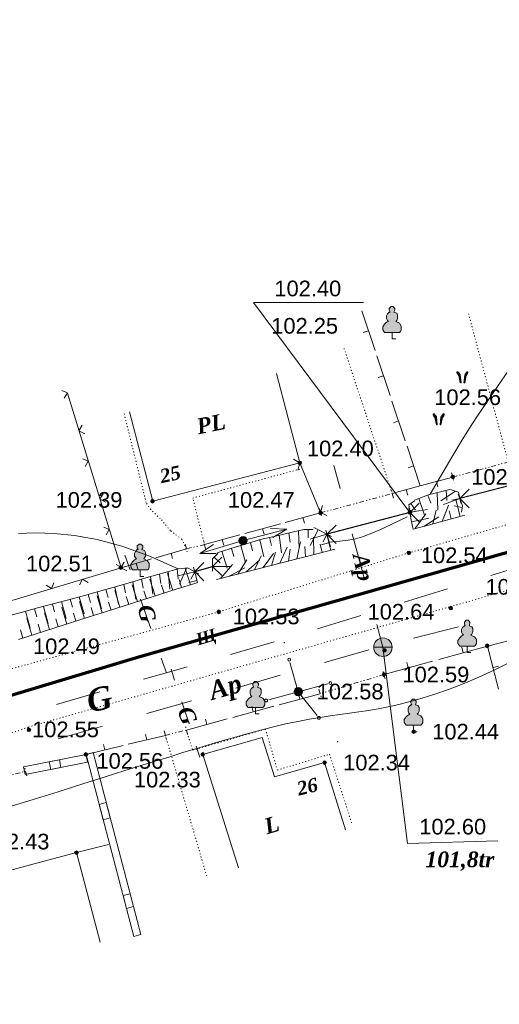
# Model space of a CAD drawing. Header units: millimetres. Extents: x 9396 to 25236, y 15106 to 31102.
# Tile 239 of 256: x 11797 to 11849, y 16789 to 16896. Entities that reach past the tile are written whole.
import ezdxf
from ezdxf.enums import TextEntityAlignment as Align

# ---------------------------------------------------------------- set-up
doc = ezdxf.new("R2010")
doc.units = ezdxf.units.MM
for name, pattern in [('DIVIDE', [1.25, 0.5, -0.25, 0, -0.25, 0, -0.25]), ('DOT', [0.25, 0, -0.25]), ('HIDDEN', [0.375, 0.25, -0.125])]:
    doc.linetypes.add(name, pattern=pattern)
for name, color, linetype, lineweight, true_color in [('1001010', 7, 'Continuous', 9, 0x000000), ('10010110', 7, 'Continuous', 20, 0xa25100), ('10010212', 7, 'Continuous', 9, 0x000000), ('1060000', 7, 'Continuous', 9, 0x000000), ('1070000', 7, 'DOT', 9, 0x000000), ('2030012', 7, 'Continuous', 9, 0x000000), ('21100200', 7, 'HIDDEN', 0, 0x800080), ('3000105', 7, 'DIVIDE', 9, 0x000000), ('3000220', 7, 'Continuous', 9, 0x000000), ('3000260', 7, 'Continuous', 9, 0x000000), ('4000210', 7, 'Continuous', 9, 0x000000), ('4000340', 7, 'HIDDEN', 9, 0x000000), ('5010210', 7, 'Continuous', 20, 0x008000), ('5010220', 7, 'Continuous', 30, 0x000000), ('5010420', 7, 'Continuous', 9, 0x000000), ('6011210', 1, 'Continuous', 9, 0xff0000), ('8010120', 7, 'Continuous', 20, 0x0080ff), ('9010110', 7, 'Continuous', 9, 0x000000)]:
    doc.layers.add(name, color=color, linetype=linetype, lineweight=lineweight, true_color=true_color)
doc.layers.add('Канализация', color=1, linetype='Continuous', lineweight=70)
doc.styles.add('1', font='timesbi.ttf', dxfattribs={"height": 0.0012697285})
doc.styles.add('10', font='timesbi.ttf', dxfattribs={"height": 0.001481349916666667})
doc.styles.add('13', font='timesbi.ttf', dxfattribs={"height": 0.001692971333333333})
doc.styles.add('2', font='timesbi.ttf', dxfattribs={"height": 0.001692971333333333})
doc.styles.add('3', font='timesbi.ttf', dxfattribs={"height": 0.001692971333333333})
doc.styles.add('9', font='timesbi.ttf', dxfattribs={"height": 0.001692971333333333})
doc.styles.add('F2', font='arial.ttf', dxfattribs={"height": 0.001692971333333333})

# ---------------------------------------------------------------- blocks, each defined once
blk = doc.blocks.new('SYMBOL21100200')
at = {"true_color": 0x800080}
h = blk.add_hatch(color=216, dxfattribs=at)
edge = h.paths.add_edge_path()
edge.add_arc((0, 0), 0.1, 0, 360)
at = {"color": 216, "linetype": 'Continuous', "lineweight": 0, "true_color": 0x800080}
blk.add_circle((0, 0), 0.1, dxfattribs=at)
blk = doc.blocks.new('SYMBOL4000210')
at = {"true_color": 0xffffff}
blk.add_hatch(color=7, dxfattribs=at).paths.add_polyline_path([(0.05, 1.75), (-0.05, 1.75), (-0.15, 1.65), (-0.15, 1.55), (-0.1, 1.45), (-0.15, 1.45), (-0.25, 1.35), (-0.3, 1.25), (-0.3, 1.1), (-0.25, 1), (-0.2, 0.95), (-0.3, 0.9), (-0.35, 0.85), (-0.4, 0.8), (-0.5, 0.65), (-0.5, 0.5), (-0.4, 0.35), (-0.3, 0.35), (-0.1, 0.35), (0, 0.35), (0.15, 0.35), (0.4, 0.35), (0.45, 0.4), (0.5, 0.5), (0.5, 0.7), (0.4, 0.85), (0.2, 0.95), (0.25, 1), (0.3, 1.1), (0.3, 1.3), (0.25, 1.4), (0.1, 1.45), (0.15, 1.55), (0.15, 1.65)])
at = {"color": 18, "linetype": 'Continuous', "lineweight": 0, "true_color": 0x000000, "flags": 128}
blk.add_lwpolyline([(0.05, 1.75), (-0.05, 1.75), (-0.15, 1.65), (-0.15, 1.55), (-0.1, 1.45), (-0.15, 1.45), (-0.25, 1.35), (-0.3, 1.25), (-0.3, 1.1), (-0.25, 1), (-0.2, 0.95), (-0.3, 0.9), (-0.35, 0.85), (-0.4, 0.8), (-0.5, 0.65), (-0.5, 0.5), (-0.4, 0.35), (-0.3, 0.35), (-0.1, 0.35), (0, 0.35), (0.15, 0.35), (0.4, 0.35), (0.45, 0.4), (0.5, 0.5), (0.5, 0.7), (0.4, 0.85), (0.2, 0.95), (0.25, 1), (0.3, 1.1), (0.3, 1.3), (0.25, 1.4), (0.1, 1.45), (0.15, 1.55), (0.15, 1.65), (0.05, 1.75)], close=True, dxfattribs=at)
blk.add_lwpolyline([(0, 0.35), (0, 0), (0.2, 0)], dxfattribs=at)
blk = doc.blocks.new('SYMBOL4000340')
at = {"true_color": 0x000000}
for points in [[(-0.075, 0), (-0.125, 0.45), (-0.2, 0.55), (-0.25, 0.6), (-0.3, 0.6), (-0.3, 0.55), (-0.275, 0.5), (-0.2, 0.4), (-0.125, 0)], [(0.075, 0), (0.125, 0.425), (0.15, 0.475), (0.2, 0.55), (0.25, 0.6), (0.3, 0.6), (0.3, 0.55), (0.275, 0.5), (0.2, 0.4), (0.125, 0)]]:
    blk.add_hatch(color=18, dxfattribs=at).paths.add_polyline_path(points)
at = {"color": 18, "linetype": 'Continuous', "lineweight": 0, "true_color": 0x000000, "flags": 128}
for points in [[(-0.075, 0), (-0.125, 0.45), (-0.2, 0.55), (-0.25, 0.6), (-0.3, 0.6), (-0.3, 0.55), (-0.275, 0.5), (-0.2, 0.4), (-0.125, 0), (-0.075, 0)], [(0.075, 0), (0.125, 0.425), (0.15, 0.475), (0.2, 0.55), (0.25, 0.6), (0.3, 0.6), (0.3, 0.55), (0.275, 0.5), (0.2, 0.4), (0.125, 0), (0.075, 0)]]:
    blk.add_lwpolyline(points, close=True, dxfattribs=at)
blk = doc.blocks.new('SYMBOL5010220')
at = {"color": 18, "linetype": 'Continuous', "lineweight": 9, "true_color": 0x000000, "flags": 128}
blk.add_lwpolyline([(0.5, 0.5), (0, 0), (0.5, -0.5)], dxfattribs=at)
blk = doc.blocks.new('SYMBOL2030012')
at = {"true_color": 0xffffff}
h = blk.add_hatch(color=7, dxfattribs=at)
edge = h.paths.add_edge_path()
edge.add_arc((0, 0), 0.225, 0, 360)
at = {"true_color": 0x000000}
h = blk.add_hatch(color=18, dxfattribs=at)
edge = h.paths.add_edge_path()
edge.add_arc((0, 0), 0.05, 0, 360)
at = {"color": 18, "linetype": 'Continuous', "lineweight": 0, "true_color": 0x000000}
for radius in [0.225, 0.05]:
    blk.add_circle((0, 0), radius, dxfattribs=at)
blk = doc.blocks.new('SYMBOL5010420')
at = {"true_color": 0xffffff}
h = blk.add_hatch(color=7, dxfattribs=at)
edge = h.paths.add_edge_path()
edge.add_arc((0, 0), 0.5, 0, 360)
at = {"color": 18, "linetype": 'Continuous', "lineweight": 9, "true_color": 0x000000, "flags": 128}
blk.add_lwpolyline([(-0.5, 0), (0.5, 0)], dxfattribs=at)
at = {"color": 18, "linetype": 'Continuous', "lineweight": 9, "true_color": 0x000000}
blk.add_circle((0, 0), 0.5, dxfattribs=at)

msp = doc.modelspace()

# ---------------------------------------------------------------- linework, layer by layer
at = {"layer": '1001010', "color": 253}
for p, q in [((11816.75799098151, 16816.21745991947), (11820.59928898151, 16803.96853991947)), ((11803.07798098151, 16805.59745991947), (11806.56190698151, 16806.48987991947))]:
    msp.add_line(p, q, dxfattribs=at)
for points in [[(11824.74117498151, 16857.41555991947, 0), (11827.25797298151, 16847.73745991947, 0), (11811.33797098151, 16843.59745991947, 0), (11808.82117298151, 16853.27555991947, 0)], [(11816.75799098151, 16816.21745991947, 0), (11823.15797098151, 16818.03745991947, 0), (11824.49937698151, 16813.79031991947, 0), (11829.93797898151, 16815.33745991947, 0), (11832.19220898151, 16808.04751991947, 0)], [(11793.48419898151, 16782.19225991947, 0), (11792.30554098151, 16786.01465991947, 0), (11788.48333098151, 16784.83585991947, 0), (11783.67798698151, 16800.41745991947, 0), (11803.07798098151, 16805.59745991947, 0), (11805.65770698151, 16795.93593991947, 0)]]:
    msp.add_polyline3d(points, dxfattribs=at)
at = {"layer": '10010110'}
for points in [[(11850.23803298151, 16858.28593991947, 0), (11848.6577951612, 16856.00060058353, 0), (11847.41996229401, 16854.19714398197, 0), (11846.42040152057, 16852.71227472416, 0), (11845.5549799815, 16851.38269741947, 0), (11844.71956481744, 16850.04511667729, 0), (11843.810023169, 16848.53623710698, 0), (11842.72222217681, 16846.69276331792, 0), (11841.35202898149, 16844.35139991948, 0)], [(11838.85395115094, 16841.89784491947, 0), (11837.18978034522, 16841.10332329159, 0), (11835.89780005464, 16840.50215970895, 0), (11834.87941827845, 16840.06223549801, 0), (11834.03604301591, 16839.75143198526, 0), (11833.26908226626, 16839.53763049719, 0), (11832.47994402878, 16839.38871236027, 0), (11831.5700363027, 16839.27255890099, 0), (11830.44076708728, 16839.15705144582, 0)], [(11814.08720698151, 16836.30077991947, 0), (11810.90881881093, 16837.69642432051, 0), (11807.98785549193, 16838.7288063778, 0), (11805.31205106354, 16839.4453918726, 0), (11802.86913956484, 16839.89364658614, 0), (11800.64685503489, 16840.12103629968, 0), (11798.63293151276, 16840.17502679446, 0), (11796.8151030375, 16840.10308385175, 0)], [(11850.35888067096, 16826.38773096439, 0), (11848.44207509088, 16825.39706906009, 0), (11846.62605186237, 16824.56304805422, 0), (11844.92140198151, 16823.85594491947, 0), (11843.33501329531, 16823.24948257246, 0), (11841.85896105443, 16822.73116770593, 0), (11840.48161736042, 16822.29195295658, 0), (11839.19135431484, 16821.92279096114, 0), (11837.97654401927, 16821.61463435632, 0), (11836.82555857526, 16821.35843577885, 0), (11835.72677008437, 16821.14514786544, 0), (11834.66855064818, 16820.9657232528, 0), (11833.6381957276, 16820.81081291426, 0), (11832.61869422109, 16820.66986116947, 0), (11831.59195838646, 16820.53201067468, 0), (11830.53990048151, 16820.38640408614, 0), (11829.44443276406, 16820.22218406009, 0), (11828.28746749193, 16820.0284932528, 0), (11827.05091692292, 16819.79447432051, 0), (11825.71669331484, 16819.50926991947, 0), (11824.27394395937, 16819.16564191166, 0), (11822.74075628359, 16818.77082898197, 0), (11821.14245274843, 16818.33568902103, 0), (11819.50435581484, 16817.87107991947, 0), (11817.85178794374, 16817.38785956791, 0), (11816.21007159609, 16816.89688585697, 0), (11814.60452923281, 16816.40901667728, 0), (11813.06048331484, 16815.93510991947, 0), (11811.59378196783, 16815.48257641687, 0), (11810.1823759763, 16815.04503877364, 0), (11808.79474178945, 16814.61267253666, 0), (11807.39935585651, 16814.1756532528, 0), (11805.96469462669, 16813.72415646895, 0), (11804.45923454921, 16813.24835773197, 0), (11802.8514520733, 16812.73843258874, 0), (11801.10982364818, 16812.18455658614, 0), (11799.20387400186, 16811.58124318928, 0), (11797.1073209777, 16810.94035753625, 0), (11794.79493069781, 16810.27810268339, 0)]]:
    msp.add_polyline3d(points, dxfattribs=at)
at = {"layer": '10010212', "color": 253}
for p, q in [((11843.10088953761, 16844.75672905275), (11843.17088953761, 16843.67672905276)), ((11840.13088953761, 16843.88672905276), (11840.76088953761, 16842.09672905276)), ((11840.13088953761, 16843.88672905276), (11840.76088953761, 16842.09672905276)), ((11841.10088953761, 16844.25672905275), (11841.41088953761, 16843.37672905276)), ((11842.10088953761, 16844.52672905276), (11842.18088953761, 16842.62672905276)), ((11842.10088953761, 16844.52672905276), (11842.18088953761, 16842.62672905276)), ((11844.10088953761, 16844.66672905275), (11842.51088953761, 16843.62672905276)), ((11844.10088953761, 16844.66672905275), (11842.51088953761, 16843.62672905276)), ((11844.57088953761, 16843.88672905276), (11842.79088953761, 16843.23672905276)), ((11844.57088953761, 16843.88672905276), (11842.79088953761, 16843.23672905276)), ((11844.57088953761, 16843.88672905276), (11843.69088953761, 16843.69672905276)), ((11844.61088953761, 16841.94672905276), (11844.13088953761, 16843.78672905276)), ((11844.61088953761, 16841.94672905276), (11844.13088953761, 16843.78672905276)), ((11839.45088953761, 16840.87672905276), (11839.06088953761, 16842.87672905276)), ((11839.18088953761, 16842.41672905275), (11841.06088953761, 16842.69672905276)), ((11839.18088953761, 16842.41672905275), (11841.06088953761, 16842.69672905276)), ((11839.25088953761, 16843.34672905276), (11839.78088953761, 16842.61672905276)), ((11841.66088953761, 16841.13672905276), (11842.02088953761, 16842.61672905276)), ((11842.64088953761, 16841.40672905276), (11843.34088953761, 16843.17672905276)), ((11842.64088953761, 16841.40672905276), (11843.34088953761, 16843.17672905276)), ((11844.82088953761, 16842.91672905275), (11843.94088953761, 16843.08672905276)), ((11839.16088953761, 16842.37672905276), (11840.04088953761, 16842.55672905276)), ((11839.35088953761, 16841.37672905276), (11841.22088953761, 16841.74672905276)), ((11839.35088953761, 16841.37672905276), (11841.22088953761, 16841.74672905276)), ((11839.69088953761, 16840.60672905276), (11840.89088953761, 16842.21672905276)), ((11840.68088953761, 16840.87672905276), (11842.28088953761, 16841.89672905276)), ((11840.68088953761, 16840.87672905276), (11842.28088953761, 16841.89672905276)), ((11845.10088953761, 16842.07672905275), (11843.13088953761, 16841.54672905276)), ((11843.63088953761, 16841.67672905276), (11843.40088953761, 16842.55672905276)), ((11828.16088953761, 16840.52672905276), (11828.16088953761, 16839.62672905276)), ((11829.23088953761, 16840.49672905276), (11828.38088953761, 16838.80672905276)), ((11829.23088953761, 16840.49672905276), (11828.38088953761, 16838.80672905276)), ((11828.75088953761, 16840.73672905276), (11830.67088953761, 16839.78672905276)), ((11843.13088953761, 16841.54672905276), (11841.17088953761, 16841.00672905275)), ((11822.92088953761, 16839.43672905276), (11823.34088953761, 16837.58672905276)), ((11822.92088953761, 16839.43672905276), (11823.34088953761, 16837.58672905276)), ((11823.97088953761, 16839.67672905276), (11824.17088953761, 16838.79672905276)), ((11824.49088953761, 16839.79672905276), (11826.58088953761, 16840.27672905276)), ((11825.01088953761, 16839.91672905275), (11825.25088953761, 16838.02672905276)), ((11825.01088953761, 16839.91672905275), (11825.25088953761, 16838.02672905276)), ((11826.06088953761, 16840.15672905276), (11826.19088953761, 16839.15672905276)), ((11827.10088953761, 16840.38672905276), (11827.16088953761, 16838.49672905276)), ((11827.10088953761, 16840.38672905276), (11827.16088953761, 16838.49672905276)), ((11830.19088953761, 16840.02672905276), (11828.36088953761, 16839.48672905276)), ((11830.19088953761, 16840.02672905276), (11828.36088953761, 16839.48672905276)), ((11828.76088953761, 16837.81672905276), (11828.73088953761, 16839.71672905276)), ((11828.76088953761, 16837.81672905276), (11828.73088953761, 16839.71672905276)), ((11830.19088953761, 16840.02672905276), (11829.78088953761, 16839.21672905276)), ((11830.06088953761, 16840.47672905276), (11830.58088953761, 16838.66672905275)), ((11830.59088953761, 16838.27672905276), (11830.15088953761, 16840.12672905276)), ((11830.59088953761, 16838.27672905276), (11830.15088953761, 16840.12672905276)), ((11818.31088953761, 16838.02672905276), (11820.36088953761, 16838.65672905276)), ((11819.84088953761, 16838.49672905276), (11820.11088953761, 16837.62672905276)), ((11820.36088953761, 16838.65672905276), (11822.41088953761, 16839.27672905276)), ((11820.87088953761, 16838.80672905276), (11821.36088953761, 16836.97672905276)), ((11820.87088953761, 16838.80672905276), (11821.36088953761, 16836.97672905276)), ((11821.90088953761, 16839.12672905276), (11822.14088953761, 16838.21672905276)), ((11825.10088953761, 16836.88672905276), (11825.87088953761, 16838.62672905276)), ((11825.10088953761, 16836.88672905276), (11825.87088953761, 16838.62672905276)), ((11826.02088953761, 16837.11672905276), (11826.19088953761, 16838.41672905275)), ((11826.93088953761, 16837.34672905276), (11827.31088953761, 16839.21672905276)), ((11826.93088953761, 16837.34672905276), (11827.31088953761, 16839.21672905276)), ((11827.85088953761, 16837.58672905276), (11827.80088953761, 16838.69672905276)), ((11831.05088953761, 16838.39672905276), (11829.22088953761, 16837.92672905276)), ((11829.68088953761, 16838.04672905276), (11829.46088953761, 16838.93672905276)), ((11830.45088953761, 16839.11672905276), (11829.59088953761, 16838.86672905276)), ((11817.98088953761, 16837.54672905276), (11818.62088953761, 16836.91672905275)), ((11818.82088953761, 16838.17672905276), (11819.37088953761, 16836.35672905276)), ((11818.82088953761, 16838.17672905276), (11819.37088953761, 16836.35672905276)), ((11822.36088953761, 16836.18672905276), (11823.05088953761, 16837.70672905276)), ((11823.27088953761, 16836.41672905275), (11824.40088953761, 16837.94672905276)), ((11823.27088953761, 16836.41672905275), (11824.40088953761, 16837.94672905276)), ((11824.19088953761, 16836.64672905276), (11824.60088953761, 16838.08672905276)), ((11827.39088953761, 16837.46672905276), (11825.56088953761, 16836.99672905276)), ((11829.22088953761, 16837.92672905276), (11827.39088953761, 16837.46672905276)), ((11813.97088953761, 16836.26672905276), (11814.09088953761, 16835.18672905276)), ((11814.97088953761, 16836.36672905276), (11814.23088953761, 16834.61672905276)), ((11814.97088953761, 16836.36672905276), (11814.23088953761, 16834.61672905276)), ((11815.41088953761, 16834.55672905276), (11814.84088953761, 16836.36672905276)), ((11815.41088953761, 16834.55672905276), (11814.84088953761, 16836.36672905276)), ((11817.81088953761, 16836.54672905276), (11819.71088953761, 16836.54672905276)), ((11817.81088953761, 16836.54672905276), (11819.71088953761, 16836.54672905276)), ((11818.70088953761, 16835.25672905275), (11819.95088953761, 16836.74672905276)), ((11819.62088953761, 16835.48672905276), (11821.28088953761, 16836.39672905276)), ((11819.62088953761, 16835.48672905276), (11821.28088953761, 16836.39672905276)), ((11820.53088953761, 16835.71672905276), (11821.50088953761, 16837.25672905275)), ((11821.45088953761, 16835.95672905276), (11822.88088953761, 16837.20672905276)), ((11821.45088953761, 16835.95672905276), (11822.88088953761, 16837.20672905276)), ((11823.73088953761, 16836.53672905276), (11821.90088953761, 16836.06672905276)), ((11825.56088953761, 16836.99672905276), (11823.73088953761, 16836.53672905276)), ((11808.68088953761, 16834.74672905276), (11810.60088953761, 16835.29672905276)), ((11810.12088953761, 16835.16672905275), (11810.30088953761, 16834.17672905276)), ((11810.60088953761, 16835.29672905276), (11812.53088953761, 16835.85672905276)), ((11811.08088953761, 16835.43672905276), (11811.34088953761, 16833.55672905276)), ((11811.08088953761, 16835.43672905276), (11811.34088953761, 16833.55672905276)), ((11812.05088953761, 16835.71672905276), (11812.20088953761, 16834.68672905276)), ((11813.50088953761, 16833.95672905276), (11812.93088953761, 16835.76672905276)), ((11813.50088953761, 16833.95672905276), (11812.93088953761, 16835.76672905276)), ((11813.01088953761, 16835.99672905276), (11813.19088953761, 16834.09672905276)), ((11813.01088953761, 16835.99672905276), (11813.19088953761, 16834.09672905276)), ((11815.88088953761, 16835.97672905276), (11814.03088953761, 16835.52672905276)), ((11815.88088953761, 16835.97672905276), (11814.03088953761, 16835.52672905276)), ((11815.88088953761, 16835.97672905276), (11815.47088953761, 16835.17672905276)), ((11820.07088953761, 16835.60672905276), (11818.24088953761, 16835.13672905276)), ((11821.90088953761, 16836.06672905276), (11820.07088953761, 16835.60672905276)), ((11804.82088953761, 16833.64672905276), (11806.75088953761, 16834.19672905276)), ((11806.75088953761, 16834.19672905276), (11808.68088953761, 16834.74672905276)), ((11807.23088953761, 16834.33672905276), (11807.64088953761, 16832.47672905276)), ((11807.23088953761, 16834.33672905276), (11807.64088953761, 16832.47672905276)), ((11808.19088953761, 16834.60672905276), (11808.40088953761, 16833.67672905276)), ((11809.68088953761, 16832.73672905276), (11809.12088953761, 16834.55672905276)), ((11809.68088953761, 16832.73672905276), (11809.12088953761, 16834.55672905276)), ((11809.16088953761, 16834.88672905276), (11809.49088953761, 16833.01672905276)), ((11809.16088953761, 16834.88672905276), (11809.49088953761, 16833.01672905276)), ((11811.59088953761, 16833.34672905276), (11811.03088953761, 16835.15672905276)), ((11811.59088953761, 16833.34672905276), (11811.03088953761, 16835.15672905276)), ((11813.98088953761, 16834.10672905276), (11812.07088953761, 16833.49672905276)), ((11812.55088953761, 16833.64672905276), (11812.28088953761, 16834.50672905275)), ((11815.89088953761, 16834.70672905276), (11813.98088953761, 16834.10672905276)), ((11814.46088953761, 16834.25672905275), (11814.18088953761, 16835.11672905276)), ((11816.11088953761, 16835.00672905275), (11815.24088953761, 16834.79672905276)), ((11800.95088953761, 16832.60672905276), (11802.89088953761, 16833.11672905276)), ((11803.37088953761, 16833.24672905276), (11803.90088953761, 16831.42672905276)), ((11803.37088953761, 16833.24672905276), (11803.90088953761, 16831.42672905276)), ((11804.34088953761, 16833.50672905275), (11804.59088953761, 16832.63672905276)), ((11805.31088953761, 16833.78672905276), (11805.79088953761, 16831.94672905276)), ((11805.31088953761, 16833.78672905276), (11805.79088953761, 16831.94672905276)), ((11805.87088953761, 16831.52672905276), (11805.31088953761, 16833.34672905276)), ((11805.87088953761, 16831.52672905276), (11805.31088953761, 16833.34672905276)), ((11806.27088953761, 16834.05672905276), (11806.50088953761, 16833.16672905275)), ((11807.78088953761, 16832.13672905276), (11807.22088953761, 16833.94672905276)), ((11807.78088953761, 16832.13672905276), (11807.22088953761, 16833.94672905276)), ((11808.73088953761, 16832.43672905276), (11808.46088953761, 16833.30672905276)), ((11812.07088953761, 16833.49672905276), (11810.16088953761, 16832.88672905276)), ((11810.64088953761, 16833.04672905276), (11810.37088953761, 16833.90672905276)), ((11797.08088953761, 16831.57672905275), (11799.02088953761, 16832.08672905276)), ((11798.53088953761, 16831.96672905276), (11798.77088953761, 16831.10672905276)), ((11799.02088953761, 16832.08672905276), (11800.95088953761, 16832.60672905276)), ((11799.50088953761, 16832.21672905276), (11800.02088953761, 16830.38672905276)), ((11799.50088953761, 16832.21672905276), (11800.02088953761, 16830.38672905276)), ((11800.47088953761, 16832.47672905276), (11800.71088953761, 16831.62672905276)), ((11801.44088953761, 16832.73672905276), (11801.96088953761, 16830.90672905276)), ((11801.44088953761, 16832.73672905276), (11801.96088953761, 16830.90672905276)), ((11802.05088953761, 16830.31672905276), (11801.50088953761, 16832.13672905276)), ((11802.05088953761, 16830.31672905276), (11801.50088953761, 16832.13672905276)), ((11802.41088953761, 16832.99672905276), (11802.65088953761, 16832.14672905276)), ((11803.96088953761, 16830.91672905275), (11803.41088953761, 16832.73672905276)), ((11803.96088953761, 16830.91672905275), (11803.41088953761, 16832.73672905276)), ((11804.91088953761, 16831.22672905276), (11804.65088953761, 16832.09672905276)), ((11808.25088953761, 16832.28672905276), (11806.34088953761, 16831.67672905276)), ((11806.82088953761, 16831.82672905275), (11806.55088953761, 16832.69672905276)), ((11810.16088953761, 16832.88672905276), (11808.25088953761, 16832.28672905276)), ((11795.15088953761, 16831.05672905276), (11797.08088953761, 16831.57672905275)), ((11797.57088953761, 16831.70672905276), (11798.08088953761, 16829.87672905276)), ((11797.57088953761, 16831.70672905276), (11798.08088953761, 16829.87672905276)), ((11798.23088953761, 16829.09672905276), (11797.69088953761, 16830.92672905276)), ((11798.23088953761, 16829.09672905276), (11797.69088953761, 16830.92672905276)), ((11800.14088953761, 16829.70672905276), (11799.60088953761, 16831.52672905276)), ((11800.14088953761, 16829.70672905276), (11799.60088953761, 16831.52672905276)), ((11804.44088953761, 16831.07672905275), (11802.53088953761, 16830.46672905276)), ((11803.00088953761, 16830.61672905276), (11802.74088953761, 16831.48672905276)), ((11806.34088953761, 16831.67672905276), (11804.44088953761, 16831.07672905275)), ((11800.62088953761, 16829.85672905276), (11798.71088953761, 16829.25672905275)), ((11799.19088953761, 16829.40672905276), (11798.92088953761, 16830.28672905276)), ((11802.53088953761, 16830.46672905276), (11800.62088953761, 16829.85672905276)), ((11801.10088953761, 16830.00672905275), (11800.83088953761, 16830.88672905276)), ((11798.71088953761, 16829.25672905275), (11796.80088953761, 16828.64672905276)), ((11797.28088953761, 16828.79672905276), (11797.02088953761, 16829.67672905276))]:
    msp.add_line(p, q, dxfattribs=at)
for points in [[(11841.59088953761, 16844.40672905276, 0), (11843.50088953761, 16844.85672905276, 0), (11843.61088953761, 16844.81672905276, 0)], [(11843.61088953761, 16844.81672905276, 0), (11844.43088953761, 16844.56672905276, 0), (11844.68088953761, 16843.37672905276, 0)], [(11839.65088953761, 16843.69672905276, 0), (11841.35088953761, 16844.34672905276, 0), (11841.59088953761, 16844.40672905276, 0)], [(11844.40088953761, 16844.36672905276, 0), (11844.86088953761, 16843.09672905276, 0), (11844.73088953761, 16842.41672905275, 0)], [(11839.25088953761, 16841.90672905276, 0), (11839.06088953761, 16843.20672905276, 0), (11839.67088953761, 16843.64672905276, 0)], [(11826.58088953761, 16840.27672905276, 0), (11827.68088953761, 16840.52672905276, 0), (11828.70088953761, 16840.52672905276, 0)], [(11841.17088953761, 16841.00672905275, 0), (11839.52088953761, 16840.55672905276, 0), (11839.45088953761, 16840.87672905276, 0)], [(11822.41088953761, 16839.27672905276, 0), (11822.96088953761, 16839.44672905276, 0), (11824.49088953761, 16839.79672905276, 0)], [(11817.81088953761, 16836.01672905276, 0), (11817.81088953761, 16837.37672905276, 0), (11818.36088953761, 16837.92672905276, 0)], [(11812.53088953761, 16835.85672905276, 0), (11814.09088953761, 16836.29672905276, 0), (11814.47088953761, 16836.32672905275, 0)], [(11814.47088953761, 16836.32672905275, 0), (11815.09088953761, 16836.37672905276, 0), (11816.32088953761, 16835.75672905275, 0)], [(11815.76088953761, 16836.46672905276, 0), (11816.16088953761, 16834.79672905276, 0), (11815.89088953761, 16834.70672905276, 0)], [(11802.89088953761, 16833.11672905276, 0), (11804.35088953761, 16833.50672905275, 0), (11804.82088953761, 16833.64672905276, 0)]]:
    msp.add_polyline3d(points, dxfattribs=at)
at = {"layer": '1060000', "color": 253}
for points in [[(11839.15798098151, 16842.37745991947, 114.3718932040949), (11822.22504490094, 16865.07753241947, 8.623095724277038), (11834.15082615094, 16865.07753241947, 8.623095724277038)], [(11836.2425337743, 16827.81042587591, 163.9918651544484), (11838.89265996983, 16806.57775257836, 0), (11848.69471336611, 16806.85936730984, 14.77414938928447)]]:
    msp.add_polyline3d(points, dxfattribs=at)
for points in [[(11804.11797298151, 16816.21745991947, 25.645), (11797.35885961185, 16814.8798089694, 25.645), (11797.52680582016, 16814.03118140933, 25.645), (11804.28591918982, 16815.36883235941, 25.645), (11804.11797298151, 16816.21745991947, 25.645)], [(11804.11797298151, 16816.21745991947, 5.527586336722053), (11809.29145115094, 16796.54628241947, 5.527586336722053), (11810.04381314, 16796.74415203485, 5.527586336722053), (11804.87033497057, 16816.41532953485, 5.527586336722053), (11804.11797298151, 16816.21745991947, 5.527586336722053)], [(11800.2933000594, 16814.57867979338, 25.645), (11801.39193063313, 16814.79610242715, 25.645), (11801.22398442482, 16815.64472998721, 25.645), (11800.12535385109, 16815.42730735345, 25.645), (11800.2933000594, 16814.57867979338, 25.645)], [(11805.97530415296, 16809.15530754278, 5.527586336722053), (11805.5403955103, 16810.80896584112, 5.527586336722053), (11806.29275749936, 16811.0068354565, 5.527586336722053), (11806.72766614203, 16809.35317715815, 5.527586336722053), (11805.97530415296, 16809.15530754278, 5.527586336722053)], [(11808.4988358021, 16799.56005317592, 83.8551771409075), (11808.13026266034, 16800.96148321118, 83.8551771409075), (11808.8826246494, 16801.15935282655, 83.8551771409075), (11809.25119779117, 16799.7579227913, 83.8551771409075), (11808.4988358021, 16799.56005317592, 83.8551771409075)]]:
    msp.add_polyline3d(points, close=True, dxfattribs=at)
at = {"layer": '1070000', "color": 253}
for p, q in [((11849.79525898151, 16847.88063991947), (11845.44223298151, 16864.10551991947)), ((11837.25798298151, 16844.41745991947), (11832.03691298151, 16860.11111991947)), ((11812.69798498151, 16818.27745991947), (11817.23590698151, 16802.85933991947))]:
    msp.add_line(p, q, dxfattribs=at)
for points in [[(11934.00824802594, 16863.98573554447, 162.6232002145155), (11862.99846098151, 16844.87833991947, 41.42357006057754), (11839.04754098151, 16838.00767991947, 0)], [(11814.97059098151, 16838.44501991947, 0), (11814.47645898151, 16839.48375991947, 0), (11813.23984098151, 16840.42359991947, 0), (11812.15157298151, 16841.70971991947, 0), (11811.11277898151, 16842.69903991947, 0), (11810.61811698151, 16843.44103991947, 0), (11808.24375698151, 16853.03745991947, 0)], [(11816.93798898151, 16838.89745991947, 0), (11815.66367298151, 16843.93569991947, 0), (11827.38714098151, 16847.10153991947, 0)], [(11875.58478098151, 16841.40399991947, 81.31160010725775), (11843.41349908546, 16832.15099055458, 81.31160010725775), (11797.84444154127, 16819.16270845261, 81.31160010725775)], [(11839.04754098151, 16838.00767991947, 0), (11818.47178098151, 16831.63317991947, 13.58000167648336), (11727.99457615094, 16806.79237616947, 81.31160010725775)], [(11797.84444154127, 16819.16270845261, 81.31160010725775), (11766.69404098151, 16808.29075991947, 81.31160010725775), (11714.72504490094, 16793.85878241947, 81.31160010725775), (11697.59223240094, 16787.97987616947, 81.31160010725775)], [(11814.97116698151, 16818.85639991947, 0), (11815.66155698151, 16816.67063991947, 0), (11823.53330698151, 16818.96059991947, 0), (11824.82139898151, 16814.52381991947, 0), (11830.47475298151, 16816.24127991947, 0), (11832.90783098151, 16808.65579991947, 0)]]:
    msp.add_polyline3d(points, dxfattribs=at)
at = {"layer": '3000105', "color": 253}
for p, q in [((11843.79798698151, 16846.19745991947), (11851.65798298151, 16848.33745991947)), ((11843.66663597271, 16846.6798984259), (11843.95560819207, 16845.61853371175)), ((11837.38743407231, 16843.93450814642), (11837.10264167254, 16844.99700204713)), ((11829.49798898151, 16842.33745991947), (11837.25798298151, 16844.41745991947)), ((11829.3685378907, 16842.82041169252), (11829.65333029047, 16841.75791779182)), ((11817.05004835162, 16838.41017899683), (11816.80351773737, 16839.48219702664)), ((11814.85853161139, 16838.93230084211), (11815.10506222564, 16837.8602828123)), ((11816.93798898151, 16838.89745991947), (11814.97059098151, 16838.44501991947)), ((11836.35799298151, 16824.85745991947), (11829.45799298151, 16822.77745991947)), ((11836.50230331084, 16824.37873815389), (11836.1848205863, 16825.43192603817)), ((11829.31368265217, 16823.25618168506), (11829.63116537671, 16822.20299380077)), ((11815.09456904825, 16818.37186722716), (11814.82308450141, 16819.43783915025)), ((11812.57458291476, 16818.76199261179), (11812.8460674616, 16817.69602068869)), ((11812.69798498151, 16818.27745991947), (11814.97116698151, 16818.85639991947)), ((11797.7094273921, 16813.91504467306), (11797.4202672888, 16814.97635821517)), ((11790.89798698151, 16812.57745991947), (11797.57799098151, 16814.39745991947))]:
    msp.add_line(p, q, dxfattribs=at)
at = {"layer": '3000220', "color": 253}
for p, q in [((11835.40088953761, 16859.87672905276), (11833.96088953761, 16864.16672905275)), ((11834.68088953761, 16862.02672905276), (11834.11088953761, 16861.83672905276)), ((11837.02088953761, 16855.00672905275), (11835.59088953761, 16859.29672905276)), ((11836.31088953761, 16857.14672905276), (11835.74088953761, 16856.95672905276)), ((11838.65088953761, 16850.12672905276), (11837.22088953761, 16854.41672905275)), ((11837.93088953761, 16852.27672905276), (11837.37088953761, 16852.08672905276)), ((11840.28088953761, 16845.25672905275), (11838.85088953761, 16849.54672905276)), ((11839.56088953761, 16847.40672905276), (11838.99088953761, 16847.21672905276)), ((11843.80088953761, 16846.19672905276), (11840.28088953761, 16845.25672905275)), ((11840.28088953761, 16845.25672905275), (11837.25088953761, 16844.41672905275)), ((11838.77088953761, 16844.83672905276), (11838.93088953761, 16844.25672905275)), ((11842.04088953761, 16845.72672905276), (11842.19088953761, 16845.14672905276)), ((11829.50088953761, 16842.33672905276), (11825.66088953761, 16841.28672905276)), ((11827.58088953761, 16841.81672905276), (11827.74088953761, 16841.23672905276)), ((11825.14088953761, 16841.14672905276), (11821.30088953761, 16840.09672905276)), ((11823.22088953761, 16840.61672905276), (11823.38088953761, 16840.03672905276)), ((11820.77088953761, 16839.94672905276), (11816.94088953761, 16838.89672905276)), ((11818.86088953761, 16839.42672905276), (11819.01088953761, 16838.84672905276)), ((11814.97088953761, 16838.44672905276), (11811.66088953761, 16837.48672905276)), ((11811.21088953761, 16837.35672905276), (11807.90088953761, 16836.39672905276)), ((11813.31088953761, 16837.96672905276), (11813.48088953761, 16837.38672905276)), ((11809.55088953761, 16836.87672905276), (11809.72088953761, 16836.29672905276)), ((11847.56088953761, 16827.93672905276), (11852.91088953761, 16829.29672905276)), ((11842.31088953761, 16826.49672905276), (11847.56088953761, 16827.93672905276)), ((11844.94088953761, 16827.21672905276), (11844.78088953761, 16827.79672905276)), ((11847.56088953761, 16827.93672905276), (11848.76088953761, 16823.27672905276)), ((11836.36088953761, 16824.85672905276), (11841.60088953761, 16826.29672905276)), ((11838.98088953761, 16825.57672905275), (11838.82088953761, 16826.15672905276)), ((11848.16088953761, 16825.60672905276), (11848.74088953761, 16825.75672905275)), ((11825.03088953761, 16821.57672905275), (11829.46088953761, 16822.77672905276)), ((11827.24088953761, 16822.17672905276), (11827.09088953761, 16822.75672905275)), ((11820.00088953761, 16820.21672905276), (11824.43088953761, 16821.41672905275)), ((11822.21088953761, 16820.81672905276), (11822.06088953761, 16821.39672905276)), ((11814.97088953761, 16818.85672905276), (11819.40088953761, 16820.05672905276)), ((11817.18088953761, 16819.45672905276), (11817.03088953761, 16820.03672905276)), ((11808.68088953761, 16817.31672905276), (11812.70088953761, 16818.27672905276)), ((11810.69088953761, 16817.79672905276), (11810.55088953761, 16818.37672905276)), ((11804.12088953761, 16816.21672905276), (11808.13088953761, 16817.17672905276)), ((11806.13088953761, 16816.69672905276), (11805.99088953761, 16817.28672905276))]:
    msp.add_line(p, q, dxfattribs=at)
at = {"layer": '3000260', "color": 253}
for p, q in [((11807.89797698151, 16836.39745991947), (11802.10972698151, 16855.26349991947)), ((11827.25797298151, 16847.73745991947), (11829.49798898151, 16842.33745991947)), ((11758.13798298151, 16821.61745991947), (11807.89797698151, 16836.39745991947))]:
    msp.add_line(p, q, dxfattribs=at)
for points in [[(11801.74088953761, 16854.74672905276, 0), (11802.09088953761, 16855.31672905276, 0), (11801.49088953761, 16855.57672905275, 0)], [(11803.98088953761, 16850.87672905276, 0), (11803.35088953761, 16851.20672905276, 0), (11803.69088953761, 16851.80672905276, 0)], [(11804.01088953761, 16847.34672905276, 0), (11804.36088953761, 16847.92672905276, 0), (11803.76088953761, 16848.18672905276, 0)], [(11826.55088953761, 16848.14672905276, 0), (11827.26088953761, 16847.72672905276, 0), (11827.04088953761, 16846.94672905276, 0)], [(11806.25088953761, 16843.47672905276, 0), (11805.62088953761, 16843.80672905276, 0), (11805.96088953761, 16844.40672905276, 0)], [(11829.71088953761, 16843.12672905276, 0), (11829.48088953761, 16842.38672905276, 0), (11830.16088953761, 16842.04672905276, 0)], [(11806.28088953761, 16839.94672905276, 0), (11806.63088953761, 16840.52672905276, 0), (11806.03088953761, 16840.78672905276, 0)], [(11807.37088953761, 16836.76672905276, 0), (11807.95088953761, 16836.41672905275, 0), (11808.23088953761, 16837.01672905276, 0)], [(11808.52088953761, 16836.07672905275, 0), (11807.89088953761, 16836.40672905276, 0), (11808.23088953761, 16837.00672905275, 0)], [(11799.78088953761, 16834.50672905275, 0), (11800.36088953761, 16834.15672905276, 0), (11800.63088953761, 16834.75672905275, 0)], [(11803.39088953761, 16834.53672905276, 0), (11803.73088953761, 16835.15672905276, 0), (11804.34088953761, 16834.81672905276, 0)]]:
    msp.add_polyline3d(points, dxfattribs=at)
at = {"layer": '5010210'}
for p, q in [((11830.94088953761, 16847.44672905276, 81.99593257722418), (11831.60088953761, 16844.98672905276, 81.99593257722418)), ((11834.25088953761, 16835.17672905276, 81.99593257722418), (11832.93088953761, 16840.07672905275, 81.99593257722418)), ((11835.58088953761, 16830.26672905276, 81.99593257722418), (11836.24088953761, 16827.80672905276, 81.99593257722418)), ((11844.41088953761, 16830.00672905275), (11839.56088953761, 16828.78672905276)), ((11829.92088953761, 16826.14672905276), (11832.32088953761, 16826.83672905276)), ((11832.32088953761, 16826.83672905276), (11834.73088953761, 16827.52672905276)), ((11825.12088953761, 16824.77672905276), (11820.31088953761, 16823.39672905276)), ((11810.70088953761, 16820.64672905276), (11813.10088953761, 16821.32672905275)), ((11813.10088953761, 16821.32672905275), (11815.51088953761, 16822.01672905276)), ((11805.90088953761, 16819.26672905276), (11801.09088953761, 16817.88672905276))]:
    msp.add_line(p, q, dxfattribs=at)
at = {"layer": '5010220', "color": 253}
for p, q in [((11855.13797498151, 16846.63745991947), (11844.57223498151, 16843.88627991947)), ((11839.15798898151, 16842.37745991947), (11830.18849498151, 16840.02195991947)), ((11815.87607898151, 16835.97873991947), (11817.80807898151, 16836.55121991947))]:
    msp.add_line(p, q, dxfattribs=at)
at = {"layer": '6011210'}
for p, q in [((11821.11200530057, 16839.33159012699, 40.14081949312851), (11825.85085819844, 16840.57789394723, 40.14081949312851)), ((11821.11200530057, 16839.33159012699), (11816.41473029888, 16837.93673975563))]:
    msp.add_line(p, q, dxfattribs=at)
for points in [[(11824.07959251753, 16840.62905924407, 40.14081949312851), (11825.85085819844, 16840.57789394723, 40.14081949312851), (11825.85085819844, 16840.57789394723, 40.14081949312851), (11824.33394023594, 16839.66194640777, 40.14081949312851)], [(11818.18672880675, 16837.94135365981, 0), (11816.41473029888, 16837.93673975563, 0), (11816.41473029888, 16837.93673975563, 0), (11817.90206546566, 16838.89998121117, 0)]]:
    msp.add_polyline3d(points, dxfattribs=at)
at = {"layer": '8010120'}
for p, q in [((11808.88088953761, 16836.17672905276, 61.1019294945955), (11808.32088953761, 16837.77672905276, 61.1019294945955)), ((11847.93088953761, 16835.55672905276, 0.8421825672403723), (11850.28088953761, 16836.27672905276, 0.8421825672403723)), ((11843.24088953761, 16834.12672905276, 0.8421825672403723), (11838.55088953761, 16832.68672905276, 0.8421825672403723)), ((11810.01088953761, 16832.99672905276, 61.1019294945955), (11811.14088953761, 16829.81672905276, 61.1019294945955)), ((11831.52088953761, 16830.52672905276, 0.8421825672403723), (11833.86088953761, 16831.24672905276, 0.8421825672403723)), ((11829.18088953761, 16829.80672905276, 0.8421825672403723), (11831.52088953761, 16830.52672905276, 0.8421825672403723)), ((11824.48088953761, 16828.39672905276, 0.8421825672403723), (11819.76088953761, 16827.03672905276, 0.8421825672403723)), ((11812.83088953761, 16825.04672905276, 61.1019294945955), (11812.26088953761, 16826.63672905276, 61.1019294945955)), ((11812.69088953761, 16825.00672905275, 0.8421825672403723), (11815.05088953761, 16825.68672905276, 0.8421825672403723)), ((11810.34088953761, 16824.33672905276, 0.8421825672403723), (11812.69088953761, 16825.00672905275, 0.8421825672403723)), ((11813.31088953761, 16825.44672905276, 77.18802258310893), (11813.70088953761, 16824.25672905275, 77.18802258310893)), ((11805.62088953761, 16822.97672905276, 0.8421825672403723), (11800.91088953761, 16821.62672905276, 0.8421825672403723)), ((11815.26088953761, 16819.50672905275, 77.18802258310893), (11814.48088953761, 16821.88672905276, 77.18802258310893)), ((11816.04088953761, 16817.12672905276, 77.18802258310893), (11816.43088953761, 16815.93672905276, 77.18802258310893))]:
    msp.add_line(p, q, dxfattribs=at)
at = {"layer": '9010110', "color": 253}
for q in [(11826.18209133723, 16826.17352548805), (11830.26601042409, 16823.84976855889), (11823.89459280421, 16822.12793251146), (11829.12439884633, 16820.40860894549)]:
    msp.add_line((11827.07797498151, 16822.99745991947), q, dxfattribs=at)
for points in [[(11826.25064736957, 16826.46225872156, 0), (11826.23055118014, 16826.53725872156, 0), (11826.17564736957, 16826.59216253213, 0), (11826.10064736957, 16826.61225872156, 0), (11826.02564736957, 16826.59216253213, 0), (11825.970743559, 16826.53725872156, 0), (11825.95064736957, 16826.46225872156, 0), (11825.970743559, 16826.38725872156, 0), (11826.02564736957, 16826.33235491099, 0), (11826.10064736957, 16826.31225872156, 0), (11826.17564736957, 16826.33235491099, 0), (11826.23055118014, 16826.38725872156, 0), (11826.25064736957, 16826.46225872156, 0)], [(11830.70583182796, 16823.92725116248, 0), (11830.68573563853, 16824.00225116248, 0), (11830.63083182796, 16824.05715497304, 0), (11830.55583182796, 16824.07725116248, 0), (11830.48083182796, 16824.05715497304, 0), (11830.4259280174, 16824.00225116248, 0), (11830.40583182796, 16823.92725116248, 0), (11830.4259280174, 16823.85225116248, 0), (11830.48083182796, 16823.79734735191, 0), (11830.55583182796, 16823.77725116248, 0), (11830.63083182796, 16823.79734735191, 0), (11830.68573563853, 16823.85225116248, 0), (11830.70583182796, 16823.92725116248, 0)], [(11823.75519442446, 16822.04888456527, 0), (11823.73509823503, 16822.12388456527, 0), (11823.68019442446, 16822.17878837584, 0), (11823.60519442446, 16822.19888456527, 0), (11823.53019442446, 16822.17878837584, 0), (11823.47529061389, 16822.12388456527, 0), (11823.45519442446, 16822.04888456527, 0), (11823.47529061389, 16821.97388456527, 0), (11823.53019442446, 16821.9189807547, 0), (11823.60519442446, 16821.89888456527, 0), (11823.68019442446, 16821.9189807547, 0), (11823.73509823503, 16821.97388456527, 0), (11823.75519442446, 16822.04888456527, 0)], [(11829.46043737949, 16820.17325885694, 0), (11829.44034119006, 16820.24825885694, 0), (11829.38543737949, 16820.30316266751, 0), (11829.31043737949, 16820.32325885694, 0), (11829.23543737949, 16820.30316266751, 0), (11829.18053356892, 16820.24825885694, 0), (11829.16043737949, 16820.17325885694, 0), (11829.18053356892, 16820.09825885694, 0), (11829.23543737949, 16820.04335504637, 0), (11829.31043737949, 16820.02325885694, 0), (11829.38543737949, 16820.04335504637, 0), (11829.44034119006, 16820.09825885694, 0), (11829.46043737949, 16820.17325885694, 0)]]:
    msp.add_polyline3d(points, close=True, dxfattribs=at)
at = {"layer": '9010110'}
for p in [(11825.58441990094, 16828.29237616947), (11831.33334298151, 16817.61415991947)]:
    msp.add_point(p, dxfattribs=at)
at = {"layer": 'Канализация'}
msp.add_lwpolyline([(12361.86831933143, 16992.04082270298), (12286.15462975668, 16965.19558209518), (12228.05828796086, 16943.6002382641), (12120.51917015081, 16906.75293252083), (12004.62074752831, 16878.17418843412), (11922.4660271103, 16858.66128762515), (11809.94731682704, 16826.77978552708), (11701.85514305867, 16794.34123414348), (11600.29199842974, 16760.17238581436), (11503.35236427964, 16726.57653354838), (11465.81264668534, 16714.04829270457), (11407.72772689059, 16691.236155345), (11350.04639928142, 16671.28516191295)], dxfattribs=at)

# ---------------------------------------------------------------- block references
at = {"layer": '2030012', "color": 253, "xscale": 2, "yscale": 2, "zscale": 2}
for p in [(11821.11200530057, 16839.33159012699), (11827.07797498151, 16822.99745991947)]:
    msp.add_blockref('SYMBOL2030012', p, dxfattribs=at)
at = {"layer": '21100200', "xscale": 2, "yscale": 2, "zscale": 2}
for p in [(11827.23798098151, 16847.73745991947, 204.8), (11843.79798098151, 16846.21745991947, 204.94), (11811.31798098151, 16843.59745991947, 204.78), (11839.15798098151, 16842.41745991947, 204.8), (11829.49798098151, 16842.33745991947, 204.94), (11839.15798098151, 16842.37745991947, 204.5), (11839.04754098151, 16838.00767991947, 205.07928), (11807.87798098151, 16836.41745991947, 205.02), (11843.58294098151, 16832.04409991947, 205.27032), (11818.47178098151, 16831.63317991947, 205.06986), (11847.53798098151, 16827.95745991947, 205.12), (11836.41992098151, 16827.46747991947, 205.20292), (11836.35798098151, 16824.85745991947, 205.18), (11827.07798098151, 16823.01745991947, 205.16), (11797.93580098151, 16818.88563991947, 205.10532), (11839.57798098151, 16818.67745991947, 204.88), (11804.09798098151, 16816.21745991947, 205.12), (11816.73798098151, 16816.21745991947, 204.66), (11829.93798098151, 16815.33745991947, 204.68), (11803.07798098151, 16805.59745991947, 204.86)]:
    msp.add_blockref('SYMBOL21100200', p, dxfattribs=at)
at = {"layer": '4000210', "color": 253, "xscale": 2, "yscale": 2, "zscale": 2}
for p in [(11837.23086498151, 16861.13753991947), (11809.95797098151, 16835.45745991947), (11845.35945698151, 16827.22591991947), (11822.45989698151, 16820.58861991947), (11839.55798298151, 16818.67745991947)]:
    msp.add_blockref('SYMBOL4000210', p, dxfattribs=at)
at = {"layer": '4000340', "color": 253, "xscale": 2, "yscale": 2, "zscale": 2}
for p in [(11844.84864898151, 16856.38879991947), (11842.27642098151, 16851.83791991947)]:
    msp.add_blockref('SYMBOL4000340', p, dxfattribs=at)
at = {"layer": '5010220', "color": 253, "xscale": 2, "yscale": 2, "zscale": 2}
for p in [(11844.57223498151, 16843.88627991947), (11839.15798898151, 16842.37745991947), (11830.18849498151, 16840.02195991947), (11817.80807898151, 16836.55121991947), (11815.87607898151, 16835.97873991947)]:
    msp.add_blockref('SYMBOL5010220', p, dxfattribs=at)
at = {"layer": '5010420', "color": 253, "xscale": 2, "yscale": 2, "zscale": 2}
msp.add_blockref('SYMBOL5010420', (11836.2425337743, 16827.81042587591, 163.9918651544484), dxfattribs=at)

# ---------------------------------------------------------------- texts
at = {"layer": '1001010', "color": 253, "style": '9'}
for s, rotation, p in [('PL', 11.59999999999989, (11816.09957298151, 16851.64650991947)), ('L', 16.39999999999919, (11823.45509998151, 16808.38248991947))]:
    msp.add_text(s, height=1.692971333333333, rotation=rotation, dxfattribs=at).set_placement(p, align=Align.MIDDLE_LEFT)
at = {"layer": '1001010', "color": 1, "true_color": 0xff0000, "style": '10'}
for s, rotation, p in [('25', 12.80000000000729, (11812.13957298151, 16846.26650991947)), ('26', 13.50000000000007, (11826.97509998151, 16812.48248991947))]:
    msp.add_text(s, height=1.481349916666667, rotation=rotation, dxfattribs=at).set_placement(p, align=Align.MIDDLE_LEFT)
at = {"layer": '1070000', "color": 253, "style": '1'}
msp.add_text('Щ', height=1.2697285, rotation=16.8999999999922, dxfattribs=at).set_placement((11816.05461126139, 16828.60335418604, 7.571600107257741), align=Align.MIDDLE_LEFT)
at = {"layer": '21100200', "color": 253, "style": 'F2'}
for s, p in [('102.40', (11824.49798098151, 16866.59745991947, 204.8)), ('102.25', (11824.15798098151, 16862.55745991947, 204.5)), ('102.56', (11841.79798098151, 16854.83745991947, 205.12)), ('102.40', (11828.01798098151, 16849.29745991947, 204.8)), ('102.47', (11845.79798098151, 16846.21745991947, 204.94)), ('102.39', (11800.81798098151, 16843.73745991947, 204.78)), ('102.47', (11819.45798098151, 16843.73745991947, 204.94)), ('102.54', (11840.34754098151, 16837.74767991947, 44.83928)), ('102.51', (11797.61798098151, 16836.85745991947, 205.02)), ('102.74', (11847.33798098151, 16834.33745991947, 205.48)), ('102.53', (11819.99178098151, 16831.13317991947, 4.16986)), ('102.64', (11834.58294098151, 16831.64409991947, 102.45032)), ('102.49', (11798.38064098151, 16827.91009991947, 204.97268)), ('102.59', (11838.35798098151, 16824.85745991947, 205.18)), ('102.58', (11829.07798098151, 16823.01745991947, 205.16)), ('102.55', (11798.27580098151, 16818.92563991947, 141.92532)), ('102.44', (11841.57798098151, 16818.67745991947, 204.88)), ('102.56', (11805.23798098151, 16815.51745991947, 2.72)), ('102.34', (11831.93798098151, 16815.33745991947, 204.68)), ('102.33', (11809.29798098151, 16813.49745991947, 46.34)), ('102.60', (11840.17992098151, 16808.40747991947, 31.20292)), ('102.43', (11792.91798098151, 16806.79745991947, 204.86))]:
    msp.add_text(s, height=1.692971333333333, dxfattribs=at).set_placement(p, align=Align.MIDDLE_LEFT)
at = {"layer": '5010210', "color": 253}
for height, rotation, style, p in [(1.692971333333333, 282.3999999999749, '3', (11833.79088953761, 16837.92672905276, 35.43593257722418)), (1.996013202, 15.90000000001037, '1', (11817.48088953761, 16823.04672905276))]:
    msp.add_text('Ap', height=height, rotation=rotation, dxfattribs=dict(at, style=style)).set_placement(p, align=Align.MIDDLE_LEFT)
at = {"layer": '5010420', "color": 253, "style": '13'}
msp.add_text('101,8tr', height=1.692971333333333, dxfattribs=at).set_placement((11840.84253377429, 16804.87042587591, 6.151865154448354), align=Align.MIDDLE_LEFT)
at = {"layer": '8010120', "color": 253}
for height, rotation, style, p in [(1.692971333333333, 281.4999999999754, '3', (11810.53588953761, 16832.37172905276, 0.001929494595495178)), (2.492053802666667, 11.49999999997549, '2', (11804.22588953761, 16821.96672905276, 6.562182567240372)), (1.692971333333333, 291.5000000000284, '3', (11814.75088953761, 16821.29172905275, 0.008022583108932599))]:
    msp.add_text('G', height=height, rotation=rotation, dxfattribs=dict(at, style=style)).set_placement(p, align=Align.MIDDLE_LEFT)

doc.saveas('drawing.dxf')
